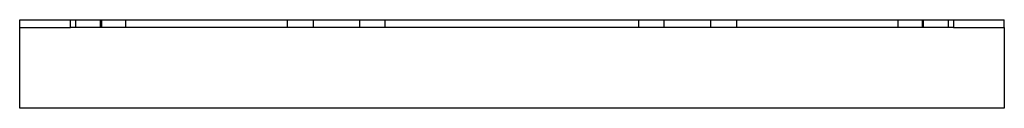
# Model space of a CAD drawing. Header units: millimetres. Extents: x -250 to 250, y -23 to 23.
import ezdxf

# ---------------------------------------------------------------- set-up
doc = ezdxf.new("R2010")
doc.units = ezdxf.units.MM
doc.layers.add('HIDDEN', color=7, linetype='Continuous')
doc.layers.add('THICK', color=7, linetype='Continuous')

msp = doc.modelspace()

# ---------------------------------------------------------------- linework, layer by layer
at = {"layer": 'HIDDEN'}
for p, q in [((-250, 22.5), (-250, 22.5)), ((-221.5, 18.5), (-221.5, 22.5)), ((-209.04, 18.5), (-209.04, 22.5)), ((-208.5, 22.5), (-208.5, 18.5)), ((-196.04, 18.5), (-196.04, 22.5)), ((-114, 18.5), (-114, 22.5)), ((-101, 22.5), (-101, 18.5)), ((-77.33, 18.5), (-77.33, 22.5)), ((-64.33, 18.5), (-64.33, 22.5)), ((64.33, 18.5), (64.33, 22.5)), ((77.33, 18.5), (77.33, 22.5)), ((101, 18.5), (101, 22.5)), ((114, 22.5), (114, 18.5)), ((196.04, 18.5), (196.04, 22.5)), ((208.5, 18.5), (208.5, 22.5)), ((209.04, 18.5), (209.04, 22.5)), ((221.5, 22.5), (221.5, 18.5)), ((250, 22.5), (250, 22.5)), ((-250, 18.5), (-250, 18.5)), ((250, 18.5), (250, 18.5)), ((-250, -22.5), (-250, -22.5)), ((250, -22.5), (250, -22.5))]:
    msp.add_line(p, q, dxfattribs=at)
at = {"layer": 'THICK'}
for p, q in [((-250, 18.5), (-250, 22.5)), ((-250, 22.5), (-224.23, 22.5)), ((-224.23, 18.5), (-224.23, 22.5)), ((-224.23, 22.5), (224.23, 22.5)), ((224.23, 22.5), (224.23, 18.5)), ((224.23, 22.5), (250, 22.5)), ((250, 18.5), (250, 22.5)), ((-250, -22.5), (-250, 18.5)), ((-250, 18.5), (-224.23, 18.5)), ((224.23, 18.5), (-224.23, 18.5)), ((224.23, 18.5), (250, 18.5)), ((250, 18.5), (250, -22.5)), ((250, -22.5), (-250, -22.5))]:
    msp.add_line(p, q, dxfattribs=at)

doc.saveas('drawing.dxf')
